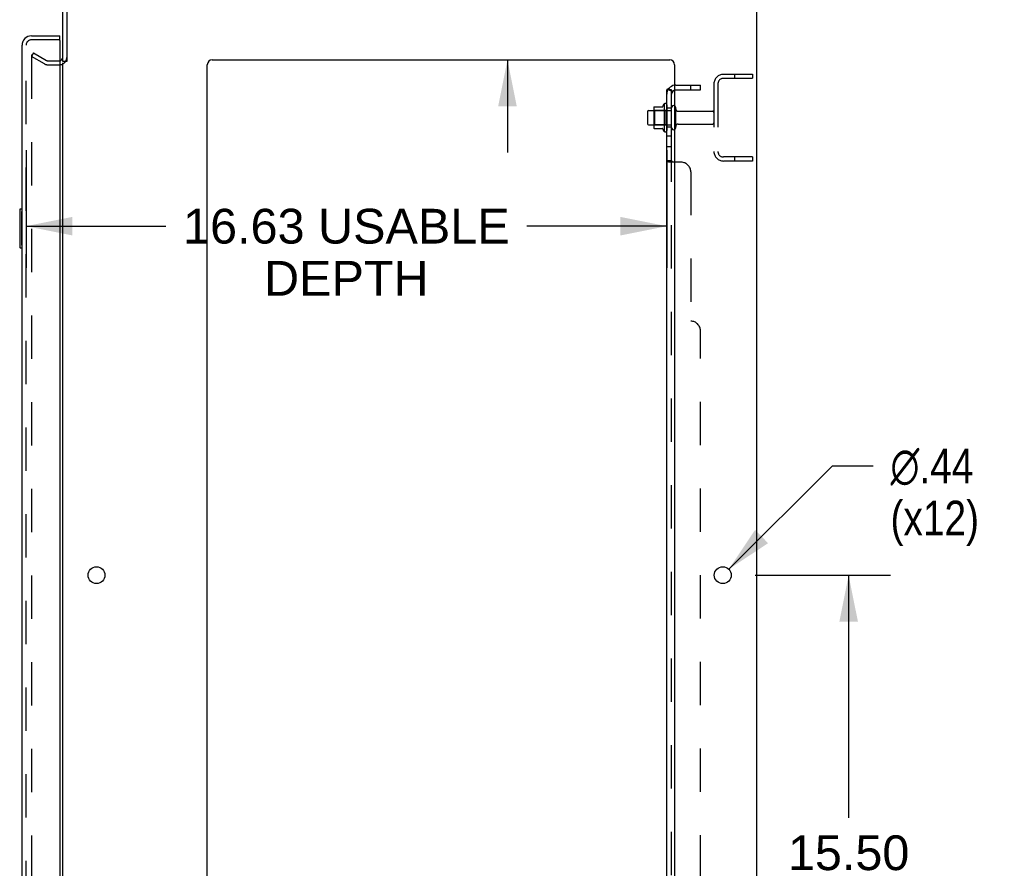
# Model space of a CAD drawing. Header units: inches. Extents: x 0 to 204, y 0 to 132.
# Tile 114 of 118: x 120 to 145, y 65 to 87. Entities that reach past the tile are written whole.
import ezdxf

# ---------------------------------------------------------------- set-up
doc = ezdxf.new("R2010")
doc.units = ezdxf.units.IN
doc.header["$LTSCALE"] = 11.243375
doc.header["$MEASUREMENT"] = 0
doc.linetypes.add('HIDDEN', pattern=[0.2, 0.1, -0.1])
doc.layers.get('0').update_dxf_attribs({"linetype": 'CONTINUOUS'})
for name, color, linetype in [('DEFAULT_2', 8, 'HIDDEN'), ('DIMENSIONS', 7, 'CONTINUOUS'), ('DOOR_ASSEMBLY', 7, 'CONTINUOUS'), ('SUBPANEL', 7, 'CONTINUOUS')]:
    doc.layers.add(name, color=color, linetype=linetype)
doc.styles.get("Standard").update_dxf_attribs({"font": 'arial.ttf'})
doc.styles.add('TEXTSTYLE_1', font='gdt', dxfattribs={"width": 0.8})
doc.dimstyles.new('DIMSTYLE_1', dxfattribs={"dimtxt": 0.901875, "dimasz": 1.2025, "dimexe": 0.09, "dimexo": 0.07, "dimgap": 0.0375, "dimtad": 0, "dimtih": 1, "dimtoh": 1, "dimzin": 4, "dimdsep": 46, "dimtxsty": 'Standard', "dimblk": '_FILLED', "dimblk1": '_FILLED', "dimblk2": '_FILLED', "dimcen": 0.09, "dimadec": 3, "dimazin": 1, "dimtfac": 1, "dimtdec": 3, "dimtofl": 0, "dimtmove": 0, "dimatfit": 3, "dimldrblk": '_FILLED', "dimfxl": 0, "dimtolj": 1, "dimtzin": 4, "dimarcsym": 0})
doc.dimstyles.new('DIMSTYLE_2', dxfattribs={"dimtxt": 0.901875, "dimasz": 1.2025, "dimexe": 0.09, "dimexo": 0.07, "dimgap": 0.09, "dimtad": 0, "dimtih": 1, "dimtoh": 1, "dimzin": 4, "dimdsep": 46, "dimtxsty": 'Standard', "dimblk": '_FILLED', "dimblk1": '_FILLED', "dimblk2": '_FILLED', "dimcen": 0.09, "dimadec": 3, "dimazin": 1, "dimtfac": 1, "dimtdec": 3, "dimtofl": 0, "dimtmove": 0, "dimatfit": 1, "dimldrblk": '_FILLED', "dimfxl": 0, "dimtolj": 1, "dimtzin": 4, "dimarcsym": 0})

# ---------------------------------------------------------------- blocks, each defined once
blk = doc.blocks.new('_FILLED')
at = {"color": 0, "linetype": 'ByBlock'}
blk.add_solid([(0, 0), (-1, 0.2), (-1, -0.2)], dxfattribs=at)
blk = doc.blocks.new('*D2')
at = {"layer": 'DIMENSIONS', "color": 2, "linetype": 'Continuous'}
for p, q in [((119.904, 83.743), (119.904, 80.686)), ((136.529, 83.743), (136.529, 80.686)), ((119.904, 81.768), (123.534, 81.768)), ((136.529, 81.768), (132.898, 81.768))]:
    blk.add_line(p, q, dxfattribs=at)
at = {"layer": 'DIMENSIONS', "color": 2, "linetype": 'Continuous', "xscale": 1.2025, "yscale": 1.2025, "zscale": 1.2025, "rotation": 180}
blk.add_blockref('_FILLED', (119.904, 81.768), dxfattribs=at)
at = {"layer": 'DIMENSIONS', "color": 2, "linetype": 'Continuous', "xscale": 1.2025, "yscale": 1.2025, "zscale": 1.2025}
blk.add_blockref('_FILLED', (136.529, 81.768), dxfattribs=at)
at = {"layer": 'DIMENSIONS', "color": 2, "linetype": 'Continuous', "insert": (128.216, 82.219), "char_height": 0.90187, "width": 8.4622, "attachment_point": 2, "line_spacing_factor": 0.9}
blk.add_mtext('16.63 USABLE\\PDEPTH', dxfattribs=at)
blk = doc.blocks.new('*D20')
at = {"layer": 'DIMENSIONS', "color": 2, "linetype": 'Continuous'}
for p, q in [((132.396, 92.07), (131.344, 92.07)), ((132.396, 89.46), (132.396, 92.07)), ((132.396, 86.085), (132.396, 83.68))]:
    blk.add_line(p, q, dxfattribs=at)
at = {"layer": 'DIMENSIONS', "color": 2, "linetype": 'Continuous', "xscale": 1.2025, "yscale": 1.2025, "zscale": 1.2025}
for p, rotation in [((132.396, 89.46), 270), ((132.396, 86.085), 90)]:
    blk.add_blockref('_FILLED', p, dxfattribs=dict(at, rotation=rotation))
at = {"layer": 'DIMENSIONS', "color": 2, "linetype": 'Continuous', "insert": (130.893, 92.521), "char_height": 0.9019, "width": 2.45082, "attachment_point": 3, "line_spacing_factor": 0.9}
blk.add_mtext('3.38', dxfattribs=at)
blk = doc.blocks.new('*D21')
at = {"layer": 'DIMENSIONS', "color": 2, "linetype": 'Continuous'}
for p, q in [((138.825, 72.71), (142.331, 72.71)), ((141.249, 72.71), (141.249, 66.408)), ((141.249, 57.21), (141.249, 63.251)), ((138.825, 57.21), (142.331, 57.21))]:
    blk.add_line(p, q, dxfattribs=at)
at = {"layer": 'DIMENSIONS', "color": 2, "linetype": 'Continuous', "xscale": 1.2025, "yscale": 1.2025, "zscale": 1.2025}
for p, rotation in [((141.249, 72.71), 90), ((141.249, 57.21), 270)]:
    blk.add_blockref('_FILLED', p, dxfattribs=dict(at, rotation=rotation))
at = {"layer": 'DIMENSIONS', "color": 2, "linetype": 'Continuous', "insert": (141.249, 65.957), "char_height": 0.9019, "width": 3.15153, "attachment_point": 2, "line_spacing_factor": 0.9}
blk.add_mtext('15.50\\Ptyp.', dxfattribs=at)
blk = doc.blocks.new('*D22')
at = {"layer": 'DIMENSIONS', "color": 2, "linetype": 'Continuous'}
for p, q in [((138.138, 72.864), (140.833, 75.545)), ((140.833, 75.545), (141.885, 75.545))]:
    blk.add_line(p, q, dxfattribs=at)
at = {"layer": 'DIMENSIONS', "color": 2, "linetype": 'Continuous', "xscale": 1.2025, "yscale": 1.2025, "zscale": 1.2025, "rotation": 224.8568331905}
blk.add_blockref('_FILLED', (138.138, 72.864), dxfattribs=at)
at = {"layer": 'DIMENSIONS', "color": 2, "linetype": 'Continuous', "insert": (142.336, 75.996), "char_height": 0.90187, "width": 2.95261, "attachment_point": 1, "line_spacing_factor": 0.9, "style": 'TEXTSTYLE_1'}
blk.add_mtext('{\\fgdt;n}\\fArial;.44\\P(x12)', dxfattribs=at)

msp = doc.modelspace()

# ---------------------------------------------------------------- linework, layer by layer
at = {"color": 3, "linetype": 'Continuous'}
for p, q in [((120.858, 86.043), (120.858, 89.271)), ((120.962, 89.266), (120.962, 86.042)), ((138.858, 89.356), (138.858, 9.564)), ((120.858, 12.908), (120.858, 86.012)), ((124.608, 11.585), (124.608, 85.96)), ((124.733, 86.085), (136.608, 86.085)), ((136.733, 85.96), (136.733, 11.585))]:
    msp.add_line(p, q, dxfattribs=at)
at = {"color": 7, "linetype": 'Continuous'}
for p, q in [((120.962, 86.043), (120.858, 86.043)), ((136.193, 84.84), (136.193, 84.329)), ((136.203, 84.862), (136.431, 84.862)), ((136.459, 84.94), (136.459, 84.229)), ((136.029, 84.742), (136.029, 84.427)), ((136.059, 84.772), (136.193, 84.772)), ((136.059, 84.397), (136.193, 84.397)), ((136.203, 84.307), (136.431, 84.307))]:
    msp.add_line(p, q, dxfattribs=at)
at = {"color": 3, "linetype": 'Continuous'}
for centre in [(121.733, 72.71), (137.983, 72.71)]:
    msp.add_circle(centre, 0.219, dxfattribs=at)
for centre, radius, start, end in [((120.773, 86.149), 0.085, 274.0497, 360), ((124.733, 85.96), 0.125, 90, 180), ((136.608, 85.96), 0.125, 0, 90)]:
    msp.add_arc(centre, radius, start, end, dxfattribs=at)
at = {"color": 7, "linetype": 'Continuous'}
for centre, radius, start, end in [((136.203, 84.852), 0.01, 90, 174.8062), ((136.334, 84.84), 0.141, 174.7919, 180), ((136.412, 84.872), 0.01, 270, 336.0321), ((137.059, 84.585), 0.698, 149.3369, 156.0321), ((136.491, 84.919), 0.0384, 0, 145.5503), ((136.709, 84.842), 0.055, 64.0906, 180), ((136.059, 84.742), 0.03, 90, 180), ((136.059, 84.427), 0.03, 180, 270), ((136.334, 84.329), 0.141, 180, 185.2081), ((136.203, 84.317), 0.01, 185.1938, 270), ((136.709, 84.327), 0.055, 180, 295.9094), ((136.412, 84.297), 0.01, 23.9679, 90), ((137.059, 84.585), 0.698, 203.9679, 210.6631), ((136.491, 84.25), 0.0384, 214.4497, 360)]:
    msp.add_arc(centre, radius, start, end, dxfattribs=at)
at = {"layer": 'DEFAULT_2', "color": 8, "linetype": 'HIDDEN'}
for p, q in [((120.097, 86.264), (120.045, 86.174)), ((120.045, 86.194), (120.045, 12.725)), ((120.385, 85.978), (120.045, 86.174)), ((120.097, 86.264), (120.437, 86.068)), ((120.454, 86.064), (120.773, 86.064)), ((120.454, 85.96), (120.773, 85.96)), ((138, 85.71), (138.754, 85.71)), ((138, 85.606), (138.754, 85.606)), ((138.284, 85.71), (138.284, 85.606)), ((138.754, 85.71), (138.754, 85.606)), ((137.754, 85.463), (137.754, 83.706)), ((137.858, 85.463), (137.858, 83.706)), ((136.529, 84.919), (136.529, 84.25)), ((136.654, 84.327), (136.654, 84.842)), ((136.764, 84.327), (136.764, 84.842)), ((136.213, 84.768), (136.193, 84.788)), ((136.193, 84.772), (136.654, 84.772)), ((136.213, 84.768), (136.213, 84.401)), ((136.509, 84.768), (136.213, 84.768)), ((136.509, 84.768), (136.529, 84.788)), ((136.509, 84.768), (136.509, 84.401)), ((136.826, 84.75), (137.724, 84.75)), ((136.213, 84.401), (136.193, 84.381)), ((136.193, 84.397), (136.654, 84.397)), ((136.509, 84.401), (136.213, 84.401)), ((136.509, 84.401), (136.529, 84.381)), ((136.826, 84.42), (137.724, 84.42)), ((138.754, 83.564), (138, 83.564)), ((138.284, 83.564), (138.284, 83.46)), ((138.754, 83.564), (138.754, 83.46)), ((138.754, 83.46), (138, 83.46))]:
    msp.add_line(p, q, dxfattribs=at)
for points in [[(120.063, 86.214), (120.061, 86.214), (120.059, 86.214), (120.057, 86.213), (120.055, 86.212), (120.054, 86.211), (120.052, 86.21), (120.051, 86.208), (120.049, 86.207), (120.048, 86.205), (120.047, 86.203), (120.046, 86.201), (120.046, 86.198), (120.046, 86.196), (120.045, 86.194)], [(120.07, 86.212), (120.069, 86.213), (120.067, 86.213), (120.065, 86.214), (120.063, 86.214), (120.063, 86.214)]]:
    msp.add_lwpolyline(points, dxfattribs=at)
for centre, radius, start, end in [((120.773, 86.149), 0.189, 270, 360), ((120.454, 86.097), 0.137, 240, 270), ((120.454, 86.097), 0.033, 240, 270), ((138, 85.463), 0.246, 90, 180), ((138, 85.463), 0.142, 90, 180), ((136.709, 84.842), 0.055, 360, 64.0906), ((136.826, 84.812), 0.0625, 180, 270), ((137.724, 84.72), 0.03, 360, 90), ((136.709, 84.327), 0.055, 295.9094, 0), ((136.826, 84.357), 0.0625, 90, 180), ((137.724, 84.45), 0.03, 270, 0), ((138, 83.706), 0.246, 180, 270), ((138, 83.706), 0.142, 180, 270)]:
    msp.add_arc(centre, radius, start, end, dxfattribs=at)
at = {"layer": 'DOOR_ASSEMBLY', "color": 3, "linetype": 'Continuous'}
for p, q in [((120.046, 86.71), (120.779, 86.71)), ((119.8, 12.456), (119.8, 86.463)), ((120.779, 86.586), (120.779, 12.334))]:
    msp.add_line(p, q, dxfattribs=at)
at = {"layer": 'DOOR_ASSEMBLY', "color": 7, "linetype": 'Continuous'}
for p, q in [((120.779, 86.606), (120.779, 86.71)), ((120.779, 86.606), (120.759, 86.606)), ((119.74, 82.195), (119.74, 81.225)), ((119.8, 82.21), (119.755, 82.21)), ((119.787, 82.11), (119.787, 81.31)), ((119.755, 81.21), (119.8, 81.21))]:
    msp.add_line(p, q, dxfattribs=at)
at = {"layer": 'DOOR_ASSEMBLY', "color": 8, "linetype": 'HIDDEN'}
for p, q in [((119.904, 12.456), (119.904, 86.463)), ((120.759, 86.606), (120.046, 86.606))]:
    msp.add_line(p, q, dxfattribs=at)
at = {"layer": 'DOOR_ASSEMBLY', "color": 7, "linetype": 'Continuous'}
for points in [[(119.785, 82.146), (119.785, 82.14), (119.786, 82.134), (119.786, 82.128), (119.786, 82.122), (119.787, 82.116), (119.787, 82.11)], [(119.787, 81.31), (119.787, 81.303), (119.786, 81.297), (119.786, 81.291), (119.786, 81.285), (119.785, 81.279), (119.785, 81.273)]]:
    msp.add_lwpolyline(points, dxfattribs=at)
at = {"layer": 'DOOR_ASSEMBLY', "color": 3, "linetype": 'Continuous'}
for centre, radius, start, end in [((120.046, 86.463), 0.246, 90, 180), ((120.759, 86.586), 0.02, 0, 90)]:
    msp.add_arc(centre, radius, start, end, dxfattribs=at)
at = {"layer": 'DOOR_ASSEMBLY', "color": 8, "linetype": 'HIDDEN'}
msp.add_arc((120.046, 86.463), 0.142, 90, 180, dxfattribs=at)
at = {"layer": 'DOOR_ASSEMBLY', "color": 7, "linetype": 'Continuous'}
for centre, radius, start, end in [((119.964, 86.32), 0.26, 87.3726, 90), ((119.755, 82.195), 0.015, 90, 180), ((119.785, 82.195), 0.015, 0, 90), ((119.755, 81.225), 0.015, 180, 270), ((119.785, 81.225), 0.015, 270, 360)]:
    msp.add_arc(centre, radius, start, end, dxfattribs=at)
at = {"layer": 'SUBPANEL', "color": 7, "linetype": 'Continuous'}
for p, q in [((136.583, 85.342), (136.63, 85.303)), ((136.654, 85.303), (136.529, 85.303)), ((136.654, 83.464), (136.654, 85.303)), ((136.654, 83.464), (136.529, 83.464))]:
    msp.add_line(p, q, dxfattribs=at)
at = {"layer": 'SUBPANEL', "color": 8, "linetype": 'HIDDEN'}
for p, q in [((136.766, 85.428), (137.404, 85.428)), ((137.154, 85.303), (137.154, 85.428)), ((137.404, 85.303), (137.404, 85.428)), ((136.63, 85.303), (136.679, 85.262)), ((136.766, 85.303), (137.404, 85.303)), ((136.654, 84.835), (136.529, 84.835)), ((136.654, 84.335), (136.529, 84.335)), ((136.654, 84.106), (136.529, 84.106)), ((136.654, 83.825), (136.529, 83.825)), ((136.529, 83.462), (136.529, 83.464)), ((136.654, 15.455), (136.654, 83.464)), ((136.655, 83.459), (136.654, 83.461)), ((136.661, 83.453), (136.659, 83.455)), ((136.904, 83.428), (136.733, 83.428)), ((137.154, 83.178), (137.154, 79.303)), ((137.404, 19.866), (137.404, 79.053))]:
    msp.add_line(p, q, dxfattribs=at)
at = {"layer": 'SUBPANEL', "color": 3, "linetype": 'Continuous'}
for p, q in [((136.529, 13.616), (136.529, 85.303)), ((136.733, 83.428), (136.583, 83.428))]:
    msp.add_line(p, q, dxfattribs=at)
for points in [[(136.583, 85.342), (136.581, 85.34), (136.578, 85.338), (136.576, 85.335), (136.573, 85.334), (136.569, 85.332), (136.566, 85.33), (136.562, 85.328), (136.559, 85.327), (136.552, 85.323)], [(136.552, 85.323), (136.548, 85.322), (136.545, 85.32), (136.542, 85.319), (136.539, 85.317), (136.537, 85.316), (136.534, 85.314), (136.532, 85.312), (136.531, 85.31), (136.53, 85.308), (136.529, 85.306), (136.529, 85.305), (136.529, 85.303)], [(136.562, 83.439), (136.555, 83.442), (136.552, 83.444), (136.548, 83.445), (136.545, 83.447), (136.542, 83.448), (136.539, 83.45), (136.537, 83.452), (136.534, 83.454), (136.532, 83.456), (136.531, 83.457), (136.53, 83.459), (136.529, 83.461), (136.529, 83.462), (136.529, 83.464)], [(136.583, 83.428), (136.581, 83.43), (136.578, 83.431), (136.576, 83.433), (136.573, 83.435), (136.569, 83.436), (136.566, 83.438), (136.562, 83.439)]]:
    msp.add_lwpolyline(points, dxfattribs=at)
at = {"layer": 'SUBPANEL', "color": 8, "linetype": 'HIDDEN'}
for points in [[(136.597, 85.303), (136.597, 85.303), (136.596, 85.303), (136.596, 85.303), (136.595, 85.303), (136.595, 85.303), (136.594, 85.303), (136.594, 85.303)], [(136.594, 85.303), (136.594, 85.303), (136.594, 85.303), (136.594, 85.303), (136.594, 85.303), (136.595, 85.303), (136.595, 85.303), (136.596, 85.303), (136.596, 85.303), (136.597, 85.303), (136.597, 85.303), (136.598, 85.303), (136.598, 85.303), (136.599, 85.303), (136.6, 85.303), (136.6, 85.302), (136.601, 85.302), (136.602, 85.302), (136.603, 85.302), (136.603, 85.302), (136.604, 85.302), (136.605, 85.302), (136.605, 85.301), (136.606, 85.301), (136.607, 85.301), (136.608, 85.301), (136.608, 85.301), (136.609, 85.3), (136.61, 85.3), (136.611, 85.3), (136.612, 85.3), (136.612, 85.3), (136.613, 85.299), (136.614, 85.299), (136.615, 85.299), (136.616, 85.299), (136.617, 85.298), (136.618, 85.298), (136.618, 85.298), (136.619, 85.298), (136.62, 85.297), (136.621, 85.297), (136.622, 85.297), (136.623, 85.296), (136.624, 85.296), (136.625, 85.296), (136.626, 85.295), (136.627, 85.295), (136.628, 85.295), (136.629, 85.294), (136.63, 85.294), (136.631, 85.294), (136.632, 85.293), (136.633, 85.293), (136.634, 85.292), (136.635, 85.292), (136.636, 85.291), (136.637, 85.291), (136.638, 85.291), (136.639, 85.29), (136.64, 85.29), (136.64, 85.289), (136.641, 85.289), (136.642, 85.289), (136.643, 85.288), (136.644, 85.288), (136.645, 85.287), (136.646, 85.287), (136.646, 85.287), (136.647, 85.286), (136.648, 85.286), (136.649, 85.286), (136.649, 85.285), (136.65, 85.285), (136.651, 85.284), (136.652, 85.284), (136.652, 85.284), (136.653, 85.283), (136.654, 85.283), (136.654, 85.283), (136.655, 85.282), (136.655, 85.282), (136.656, 85.282), (136.656, 85.281), (136.657, 85.281), (136.657, 85.281), (136.658, 85.28), (136.658, 85.28), (136.658, 85.28)], [(136.655, 85.298), (136.654, 85.3), (136.654, 85.302), (136.654, 85.303)], [(136.658, 85.28), (136.658, 85.28), (136.658, 85.28), (136.658, 85.28), (136.658, 85.281), (136.657, 85.281), (136.657, 85.281), (136.657, 85.281), (136.656, 85.282), (136.656, 85.282), (136.655, 85.282), (136.655, 85.283), (136.654, 85.283)], [(136.531, 83.457), (136.53, 83.459), (136.529, 83.461)], [(136.539, 83.45), (136.537, 83.452), (136.534, 83.454), (136.532, 83.456)], [(136.583, 83.428), (136.581, 83.43), (136.578, 83.431), (136.576, 83.433), (136.573, 83.435)], [(136.654, 83.461), (136.654, 83.462), (136.654, 83.464)], [(136.657, 83.456), (136.656, 83.458), (136.655, 83.459)], [(136.68, 83.433), (136.68, 83.435), (136.679, 83.437), (136.679, 83.438), (136.678, 83.44), (136.676, 83.441), (136.675, 83.443), (136.674, 83.444), (136.672, 83.445), (136.67, 83.447)], [(136.679, 83.428), (136.68, 83.43), (136.68, 83.432), (136.68, 83.433)]]:
    msp.add_lwpolyline(points, dxfattribs=at)
at = {"layer": 'SUBPANEL', "color": 7, "linetype": 'Continuous'}
for points in [[(136.661, 85.289), (136.659, 85.291), (136.657, 85.293), (136.656, 85.296), (136.655, 85.298)], [(136.668, 85.28), (136.666, 85.282), (136.665, 85.284), (136.663, 85.286), (136.661, 85.289)], [(136.679, 85.262), (136.68, 85.263), (136.68, 85.264), (136.68, 85.265), (136.68, 85.266), (136.679, 85.267), (136.679, 85.268), (136.678, 85.269), (136.676, 85.271), (136.675, 85.272), (136.674, 85.274), (136.672, 85.276), (136.668, 85.28)], [(136.665, 83.451), (136.663, 83.452), (136.661, 83.453), (136.659, 83.455), (136.657, 83.456), (136.656, 83.458), (136.655, 83.459), (136.654, 83.461), (136.654, 83.462), (136.654, 83.464)], [(136.679, 83.428), (136.68, 83.43), (136.68, 83.432), (136.68, 83.433), (136.68, 83.435), (136.679, 83.437), (136.679, 83.438), (136.678, 83.44), (136.676, 83.441), (136.675, 83.443), (136.674, 83.444), (136.672, 83.445), (136.67, 83.447), (136.668, 83.448), (136.665, 83.451)]]:
    msp.add_lwpolyline(points, dxfattribs=at)
at = {"layer": 'SUBPANEL', "color": 8, "linetype": 'HIDDEN'}
for centre, radius, start, end in [((136.766, 85.191), 0.237, 140.5658, 180), ((136.766, 85.191), 0.237, 90, 98.0054), ((136.766, 85.191), 0.112, 90, 107.1415), ((136.904, 83.178), 0.25, 0, 90), ((137.154, 79.053), 0.25, 0, 90)]:
    msp.add_arc(centre, radius, start, end, dxfattribs=at)
at = {"layer": 'SUBPANEL', "color": 3, "linetype": 'Continuous'}
msp.add_arc((136.766, 85.191), 0.237, 98.0054, 140.5658, dxfattribs=at)
at = {"layer": 'SUBPANEL', "color": 7, "linetype": 'Continuous'}
msp.add_arc((136.766, 85.191), 0.112, 107.1415, 180, dxfattribs=at)

# ---------------------------------------------------------------- dimensions: what is measured, and where the dimension line sits
at = {"layer": 'DIMENSIONS', "color": 2, "linetype": 'Continuous'}
dim = msp.add_linear_dim(base=(132.396412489, 86.084522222), p1=(138.745918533, 89.459522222), p2=(136.607918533, 86.084522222), angle=270, dimstyle='DIMSTYLE_1', dxfattribs=at)
dim.commit()
dim.dimension.update_dxf_attribs({"geometry": '*D20', "text_midpoint": (129.665034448, 92.064539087), "dimtype": 160})
dim = msp.add_linear_dim(base=(136.528918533, 81.768143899), p1=(119.903918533, 83.812772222), p2=(136.528918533, 83.812772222), text='<> USABLE\\PDEPTH', dimstyle='DIMSTYLE_1', dxfattribs=at)
dim.commit()
dim.dimension.update_dxf_attribs({"geometry": '*D2', "text_midpoint": (128.216418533, 81.091737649), "dimtype": 160})
dim = msp.add_diameter_dim_2p(p1=(138.138, 72.864), p2=(137.828, 72.555), text='%%c<>\\P(x12)', dimstyle='DIMSTYLE_2', override={"dimpost": '<>'}, dxfattribs=at)
dim.commit()
dim.dimension.update_dxf_attribs({"geometry": '*D22', "text_midpoint": (143.812, 74.869), "dimtype": 163})
dim = msp.add_linear_dim(base=(141.249, 57.21), p1=(138.755, 72.71), p2=(138.755, 57.21), angle=270, text='<>\\Ptyp.', dimstyle='DIMSTYLE_1', dxfattribs=at)
dim.commit()
dim.dimension.update_dxf_attribs({"geometry": '*D21', "text_midpoint": (141.249, 64.83), "dimtype": 160})

doc.saveas('drawing.dxf')
